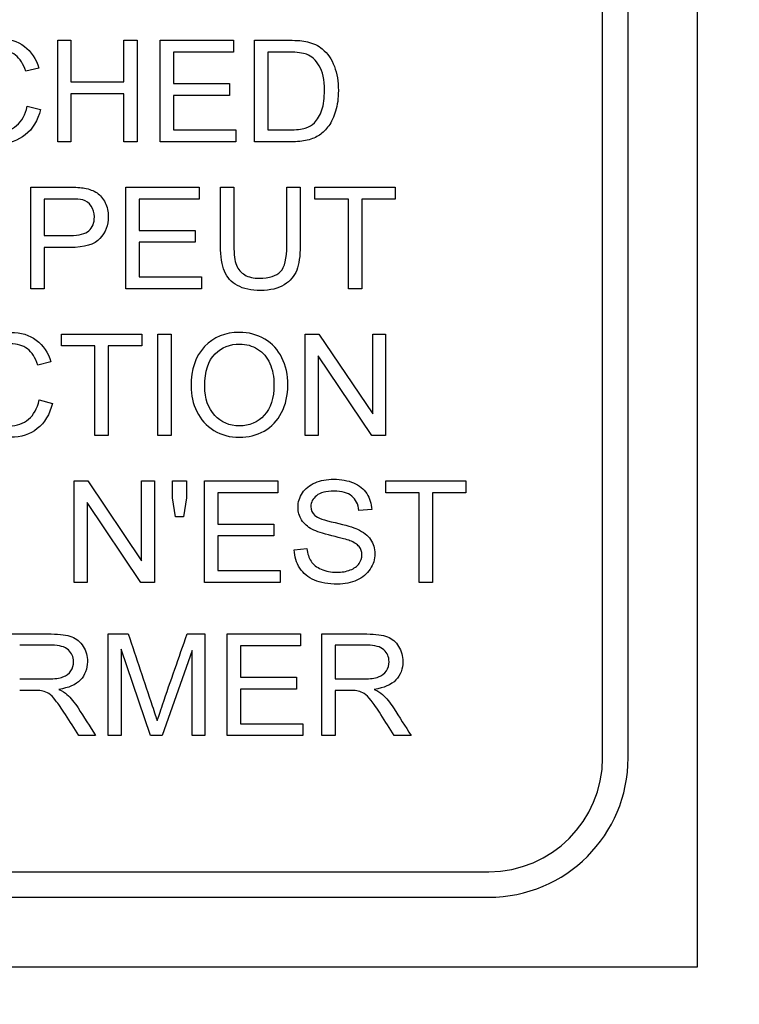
# Model space of a CAD drawing. Header units: inches. Extents: x 2 to 538, y -2 to 358.
# Tile 42 of 121: x 186.272 to 186.92, y 185.353 to 186.239. Entities that reach past the tile are written whole.
import ezdxf
from ezdxf.enums import TextEntityAlignment as Align

# ---------------------------------------------------------------- set-up
doc = ezdxf.new("R2010")
doc.units = ezdxf.units.IN
doc.header["$MEASUREMENT"] = 0
doc.layers.add('Default', color=7, linetype='Continuous')
doc.layers.add('LAB20180', color=7, linetype='Continuous')
doc.styles.add('SEACAD_Times_New_Roman', font='times.ttf')
doc.dimstyles.new('HAMMOND_(STH_-_540x360)', dxfattribs={"dimtxt": 2, "dimasz": 2.5, "dimexe": 1, "dimexo": 1, "dimgap": 0.5, "dimtad": 0, "dimtih": 1, "dimtoh": 1, "dimzin": 0, "dimdsep": 46, "dimtxsty": 'SEACAD_Times_New_Roman', "dimblk1": '_SE_FILLED', "dimblk2": '_SE_FILLED', "dimsah": 1, "dimcen": 1, "dimadec": 0, "dimazin": 0, "dimtfac": 0.8, "dimtofl": 0, "dimtmove": 1, "dimatfit": 3, "dimfxl": 1, "dimtolj": 1, "dimtzin": 0, "dimarcsym": 0})

# ---------------------------------------------------------------- blocks, each defined once
blk = doc.blocks.new('SE')
at = {"layer": 'LAB20180', "color": 7, "linetype": 'Continuous'}
for p, q in [((186.88239, 185.38651), (186.88239, 189.13651)), ((186.79689, 185.57448), (186.79689, 188.94855)), ((186.81989, 185.57448), (186.81989, 188.94855)), ((186.30624, 186.12906), (186.30624, 186.22054)), ((186.30624, 186.22054), (186.31823, 186.22054)), ((186.31823, 186.22054), (186.31823, 186.18299)), ((186.36595, 186.18299), (186.36595, 186.22054)), ((186.36595, 186.22054), (186.37794, 186.22054)), ((186.37794, 186.22054), (186.37794, 186.12906)), ((186.39857, 186.12906), (186.39857, 186.22054)), ((186.39857, 186.22054), (186.46449, 186.22054)), ((186.46449, 186.22054), (186.46449, 186.20983)), ((186.48336, 186.12906), (186.48336, 186.22054)), ((186.46449, 186.20983), (186.41056, 186.20983)), ((186.41056, 186.20983), (186.41056, 186.18165)), ((186.49541, 186.20983), (186.49541, 186.13983)), ((186.28926, 186.19546), (186.27745, 186.19266)), ((186.31823, 186.18299), (186.36595, 186.18299)), ((186.41056, 186.18165), (186.46102, 186.18165)), ((186.46102, 186.18165), (186.46102, 186.17094)), ((186.36595, 186.17221), (186.31823, 186.17221)), ((186.31823, 186.17221), (186.31823, 186.12906)), ((186.36595, 186.12906), (186.36595, 186.17221)), ((186.46102, 186.17094), (186.41056, 186.17094)), ((186.41056, 186.17094), (186.41056, 186.13983)), ((186.27873, 186.16114), (186.29078, 186.15809)), ((186.41056, 186.13983), (186.46662, 186.13983)), ((186.46662, 186.13983), (186.46662, 186.12906)), ((186.31823, 186.12906), (186.30624, 186.12906)), ((186.37794, 186.12906), (186.36595, 186.12906)), ((186.46662, 186.12906), (186.39857, 186.12906)), ((186.28196, 185.99684), (186.28196, 186.08832)), ((186.36765, 185.99684), (186.36765, 186.08832)), ((186.36765, 186.08832), (186.43357, 186.08832)), ((186.43357, 186.08832), (186.43357, 186.07754)), ((186.45286, 186.08832), (186.46492, 186.08832)), ((186.51257, 186.08832), (186.52456, 186.08832)), ((186.53789, 186.07754), (186.53789, 186.08832)), ((186.53789, 186.08832), (186.61002, 186.08832)), ((186.61002, 186.08832), (186.61002, 186.07754)), ((186.29401, 186.07754), (186.29401, 186.04474)), ((186.43357, 186.07754), (186.37965, 186.07754)), ((186.37965, 186.07754), (186.37965, 186.04942)), ((186.56796, 186.07754), (186.53789, 186.07754)), ((186.56796, 185.99684), (186.56796, 186.07754)), ((186.61002, 186.07754), (186.58001, 186.07754)), ((186.58001, 186.07754), (186.58001, 185.99684)), ((186.37965, 186.04942), (186.4301, 186.04942)), ((186.4301, 186.04942), (186.4301, 186.03871)), ((186.4301, 186.03871), (186.37965, 186.03871)), ((186.37965, 186.03871), (186.37965, 186.00755)), ((186.29401, 186.03396), (186.29401, 185.99684)), ((186.37965, 186.00755), (186.4357, 186.00755)), ((186.4357, 186.00755), (186.4357, 185.99684)), ((186.29401, 185.99684), (186.28196, 185.99684)), ((186.4357, 185.99684), (186.36765, 185.99684)), ((186.58001, 185.99684), (186.56796, 185.99684)), ((186.30968, 185.94532), (186.30968, 185.95609)), ((186.30968, 185.95609), (186.38187, 185.95609)), ((186.38187, 185.95609), (186.38187, 185.94532)), ((186.39641, 185.86461), (186.39641, 185.95609)), ((186.39641, 185.95609), (186.40846, 185.95609)), ((186.40846, 185.95609), (186.40846, 185.86461)), ((186.5291, 185.86461), (186.5291, 185.95609)), ((186.5291, 185.95609), (186.54151, 185.95609)), ((186.54151, 185.95609), (186.5899, 185.88415)), ((186.5899, 185.88415), (186.5899, 185.95609)), ((186.5899, 185.95609), (186.60146, 185.95609)), ((186.60146, 185.95609), (186.60146, 185.86461)), ((186.33975, 185.94532), (186.30968, 185.94532)), ((186.33975, 185.86461), (186.33975, 185.94532)), ((186.38187, 185.94532), (186.3518, 185.94532)), ((186.3518, 185.94532), (186.3518, 185.86461)), ((186.58905, 185.86461), (186.54072, 185.93649)), ((186.54072, 185.93649), (186.54072, 185.86461)), ((186.30007, 185.93095), (186.28826, 185.92815)), ((186.28954, 185.89669), (186.30153, 185.89364)), ((186.3518, 185.86461), (186.33975, 185.86461)), ((186.40846, 185.86461), (186.39641, 185.86461)), ((186.54072, 185.86461), (186.5291, 185.86461)), ((186.60146, 185.86461), (186.58905, 185.86461)), ((186.32103, 185.73239), (186.32103, 185.82387)), ((186.32103, 185.82387), (186.33345, 185.82387)), ((186.33345, 185.82387), (186.38184, 185.75192)), ((186.38184, 185.75192), (186.38184, 185.82387)), ((186.38184, 185.82387), (186.3934, 185.82387)), ((186.3934, 185.82387), (186.3934, 185.73239)), ((186.40953, 185.80853), (186.40953, 185.82387)), ((186.40953, 185.82387), (186.42237, 185.82387)), ((186.42237, 185.82387), (186.42237, 185.80853)), ((186.4385, 185.73239), (186.4385, 185.82387)), ((186.4385, 185.82387), (186.50442, 185.82387)), ((186.50442, 185.82387), (186.50442, 185.81309)), ((186.60168, 185.81309), (186.60168, 185.82387)), ((186.60168, 185.82387), (186.6738, 185.82387)), ((186.6738, 185.82387), (186.6738, 185.81309)), ((186.41239, 185.79143), (186.40953, 185.80853)), ((186.42237, 185.80853), (186.41939, 185.79143)), ((186.50442, 185.81309), (186.45049, 185.81309)), ((186.45049, 185.81309), (186.45049, 185.78497)), ((186.63174, 185.81309), (186.60168, 185.81309)), ((186.63174, 185.73239), (186.63174, 185.81309)), ((186.6738, 185.81309), (186.64374, 185.81309)), ((186.64374, 185.81309), (186.64374, 185.73239)), ((186.38098, 185.73239), (186.33266, 185.80427)), ((186.33266, 185.80427), (186.33266, 185.73239)), ((186.41939, 185.79143), (186.41239, 185.79143)), ((186.58902, 185.79806), (186.57739, 185.79721)), ((186.45049, 185.78497), (186.50095, 185.78497)), ((186.50095, 185.78497), (186.50095, 185.77426)), ((186.50095, 185.77426), (186.45049, 185.77426)), ((186.45049, 185.77426), (186.45049, 185.7431)), ((186.51921, 185.76178), (186.53059, 185.76288)), ((186.45049, 185.7431), (186.50655, 185.7431)), ((186.50655, 185.7431), (186.50655, 185.73239)), ((186.33266, 185.73239), (186.32103, 185.73239)), ((186.3934, 185.73239), (186.38098, 185.73239)), ((186.50655, 185.73239), (186.4385, 185.73239)), ((186.64374, 185.73239), (186.63174, 185.73239)), ((186.35165, 185.59456), (186.35165, 185.68604)), ((186.35165, 185.68604), (186.36972, 185.68604)), ((186.4228, 185.68604), (186.43887, 185.68604)), ((186.43887, 185.68604), (186.43887, 185.59456)), ((186.45883, 185.59456), (186.45883, 185.68604)), ((186.45883, 185.68604), (186.52475, 185.68604)), ((186.52475, 185.68604), (186.52475, 185.67527)), ((186.54404, 185.59456), (186.54404, 185.68604)), ((186.52475, 185.67527), (186.47082, 185.67527)), ((186.47082, 185.67527), (186.47082, 185.64715)), ((186.55609, 185.67594), (186.55609, 185.64563)), ((186.38969, 185.59456), (186.36327, 185.67247)), ((186.36327, 185.67247), (186.36327, 185.59456)), ((186.42724, 185.67119), (186.40034, 185.59456)), ((186.42724, 185.59456), (186.42724, 185.67119)), ((186.47082, 185.64715), (186.52128, 185.64715)), ((186.52128, 185.64715), (186.52128, 185.63644)), ((186.52128, 185.63644), (186.47082, 185.63644)), ((186.47082, 185.63644), (186.47082, 185.60528)), ((186.55609, 185.63516), (186.55609, 185.59456)), ((186.47082, 185.60528), (186.52688, 185.60528)), ((186.52688, 185.60528), (186.52688, 185.59456)), ((186.34039, 185.59456), (186.32523, 185.59456)), ((186.36327, 185.59456), (186.35165, 185.59456)), ((186.40034, 185.59456), (186.38969, 185.59456)), ((186.43887, 185.59456), (186.42724, 185.59456)), ((186.52688, 185.59456), (186.45883, 185.59456)), ((186.55609, 185.59456), (186.54404, 185.59456)), ((186.62444, 185.59456), (186.60929, 185.59456)), ((184.82035, 185.47201), (186.69442, 185.47201)), ((184.82035, 185.44901), (186.69442, 185.44901)), ((184.63239, 185.38651), (186.88239, 185.38651))]:
    blk.add_line(p, q, dxfattribs=at)
for radius in [0.10247, 0.12547]:
    blk.add_arc((186.69442, 185.57448), radius, 270, 0, dxfattribs=at)
for points, knots in [([(186.29078, 186.15809), (186.28823, 186.14817), (186.28366, 186.14056), (186.27709, 186.13539), (186.27049, 186.13019), (186.26248, 186.12754), (186.24313, 186.12754), (186.23515, 186.12955), (186.22895, 186.13357), (186.22278, 186.13755), (186.21811, 186.14336), (186.21166, 186.15858), (186.21008, 186.16674), (186.21008, 186.185), (186.2119, 186.19327), (186.21549, 186.20039), (186.21907, 186.20749), (186.22432, 186.21281), (186.23101, 186.21652), (186.23768, 186.22022), (186.24514, 186.22206), (186.26236, 186.22206), (186.27003, 186.21969), (186.27624, 186.21506), (186.28251, 186.21039), (186.28683, 186.20386), (186.28926, 186.19546)], [0, 0, 0, 0, 0.109802, 0.109802, 0.109802, 0.2115, 0.2115, 0.317109, 0.317109, 0.317109, 0.414182, 0.414182, 0.511255, 0.511255, 0.616417, 0.616417, 0.616417, 0.708863, 0.708863, 0.708863, 0.799198, 0.799198, 0.902536, 0.902536, 0.902536, 1, 1, 1, 1]), ([(186.48336, 186.22054), (186.49385, 186.22054), (186.50434, 186.22054), (186.51482, 186.22054), (186.52195, 186.22054), (186.52742, 186.22011), (186.53114, 186.2192), (186.53635, 186.21792), (186.54081, 186.21579), (186.54453, 186.21269), (186.54936, 186.20864), (186.55299, 186.20338), (186.55536, 186.19705), (186.55775, 186.19066), (186.55895, 186.18341), (186.55895, 186.16832), (186.55816, 186.16217), (186.55487, 186.15146), (186.5528, 186.14702), (186.55025, 186.14349), (186.54771, 186.13998), (186.54495, 186.13722), (186.54197, 186.13521), (186.53895, 186.13317), (186.53528, 186.13168), (186.53101, 186.13064), (186.52674, 186.12961), (186.52188, 186.12906), (186.51635, 186.12906), (186.50535, 186.12906), (186.49435, 186.12906), (186.48336, 186.12906)], [0, 0, 0, 0, 0.15036, 0.15036, 0.15036, 0.22873, 0.22873, 0.22873, 0.30051, 0.30051, 0.30051, 0.392465, 0.392465, 0.392465, 0.489927, 0.489927, 0.574199, 0.574199, 0.658471, 0.658471, 0.658471, 0.714696, 0.714696, 0.714696, 0.771705, 0.771705, 0.771705, 0.842381, 0.842381, 0.842381, 1, 1, 1, 1]), ([(186.27745, 186.19266), (186.27532, 186.1993), (186.27228, 186.20411), (186.2682, 186.20715), (186.26416, 186.21016), (186.25907, 186.21171), (186.24593, 186.21171), (186.24008, 186.21001), (186.23059, 186.20332), (186.2273, 186.19875), (186.22535, 186.19309), (186.22341, 186.18745), (186.22249, 186.18159), (186.22249, 186.16777), (186.22365, 186.16095), (186.22815, 186.14939), (186.23168, 186.14501), (186.23649, 186.14215), (186.24126, 186.13931), (186.24641, 186.13789), (186.25877, 186.13789), (186.26449, 186.13983), (186.26924, 186.14373), (186.27395, 186.1476), (186.27709, 186.15347), (186.27873, 186.16114)], [0, 0, 0, 0, 0.096903, 0.096903, 0.096903, 0.183737, 0.183737, 0.284464, 0.284464, 0.385192, 0.385192, 0.385192, 0.471434, 0.471434, 0.582939, 0.582939, 0.694445, 0.694445, 0.694445, 0.782104, 0.782104, 0.887866, 0.887866, 0.887866, 1, 1, 1, 1]), ([(186.49541, 186.13983), (186.50192, 186.13983), (186.50843, 186.13983), (186.51495, 186.13983), (186.52097, 186.13983), (186.52572, 186.14038), (186.52913, 186.14148), (186.53259, 186.14259), (186.53534, 186.14416), (186.53734, 186.14623), (186.54019, 186.14916), (186.54246, 186.15298), (186.5441, 186.15785), (186.54572, 186.16265), (186.54647, 186.16856), (186.54647, 186.18506), (186.54495, 186.19242), (186.54179, 186.19759), (186.53865, 186.20272), (186.53479, 186.20618), (186.53028, 186.20794), (186.52707, 186.2092), (186.52182, 186.20977), (186.51464, 186.20983), (186.50823, 186.20988), (186.50182, 186.20983), (186.49541, 186.20983)], [0, 0, 0, 0, 0.131505, 0.131505, 0.131505, 0.227953, 0.227953, 0.227953, 0.292471, 0.292471, 0.292471, 0.383731, 0.383731, 0.383731, 0.499097, 0.499097, 0.657978, 0.657978, 0.657978, 0.764008, 0.764008, 0.764008, 0.870543, 0.870543, 0.870543, 1, 1, 1, 1]), ([(186.28196, 186.08832), (186.29346, 186.08832), (186.30496, 186.08832), (186.31647, 186.08832), (186.32255, 186.08832), (186.32718, 186.08801), (186.33035, 186.0874), (186.33482, 186.08654), (186.33862, 186.08521), (186.34167, 186.08314), (186.34474, 186.08105), (186.34714, 186.07809), (186.34897, 186.07432), (186.35083, 186.07047), (186.35177, 186.06634), (186.35177, 186.05405), (186.34927, 186.04741), (186.34434, 186.04206), (186.33936, 186.03664), (186.33041, 186.03396), (186.31744, 186.03396), (186.30963, 186.03396), (186.30182, 186.03396), (186.29401, 186.03396)], [0, 0, 0, 0, 0.216971, 0.216971, 0.216971, 0.304522, 0.304522, 0.304522, 0.381097, 0.381097, 0.381097, 0.453965, 0.453965, 0.453965, 0.533539, 0.533539, 0.671179, 0.671179, 0.671179, 0.852672, 0.852672, 0.852672, 1, 1, 1, 1]), ([(186.52456, 186.08832), (186.52456, 186.07071), (186.52456, 186.0531), (186.52456, 186.03549), (186.52456, 186.0263), (186.52359, 186.01899), (186.52146, 186.01357), (186.51934, 186.00818), (186.51568, 186.00378), (186.51026, 186.00043), (186.50482, 185.99706), (186.49772, 185.99532), (186.48044, 185.99532), (186.47344, 185.99678), (186.46802, 185.99976), (186.46258, 186.00275), (186.45871, 186.00694), (186.45639, 186.01254), (186.45407, 186.01816), (186.45286, 186.02581), (186.45286, 186.03549), (186.45286, 186.0531), (186.45286, 186.07071), (186.45286, 186.08832)], [0, 0, 0, 0, 0.229399, 0.229399, 0.229399, 0.32602, 0.32602, 0.32602, 0.402375, 0.402375, 0.402375, 0.498845, 0.498845, 0.592634, 0.592634, 0.592634, 0.669183, 0.669183, 0.669183, 0.770619, 0.770619, 0.770619, 1, 1, 1, 1]), ([(186.52456, 186.08832), (186.52456, 186.07071), (186.52456, 186.0531), (186.52456, 186.03549), (186.52456, 186.0263), (186.52359, 186.01899), (186.52146, 186.01357), (186.51934, 186.00818), (186.51568, 186.00378), (186.51026, 186.00043), (186.50482, 185.99706), (186.49772, 185.99532), (186.48044, 185.99532), (186.47344, 185.99678), (186.46802, 185.99976), (186.46258, 186.00275), (186.45871, 186.00694), (186.45639, 186.01254), (186.45407, 186.01816), (186.45286, 186.02581), (186.45286, 186.03549), (186.45286, 186.0531), (186.45286, 186.07071), (186.45286, 186.08832)], [0, 0, 0, 0, 0.229399, 0.229399, 0.229399, 0.32602, 0.32602, 0.32602, 0.402375, 0.402375, 0.402375, 0.498845, 0.498845, 0.592634, 0.592634, 0.592634, 0.669183, 0.669183, 0.669183, 0.770619, 0.770619, 0.770619, 1, 1, 1, 1]), ([(186.46492, 186.08832), (186.46492, 186.07073), (186.46492, 186.05314), (186.46492, 186.03555), (186.46492, 186.02763), (186.46565, 186.02179), (186.46857, 186.01424), (186.47112, 186.01138), (186.47472, 186.00931), (186.47828, 186.00726), (186.48269, 186.00627), (186.49681, 186.00627), (186.50314, 186.00828), (186.50691, 186.0123), (186.51072, 186.01635), (186.51257, 186.0241), (186.51257, 186.03555), (186.51257, 186.05314), (186.51257, 186.07073), (186.51257, 186.08832)], [0, 0, 0, 0, 0.272425, 0.272425, 0.272425, 0.3487, 0.3487, 0.424974, 0.424974, 0.424974, 0.489634, 0.489634, 0.601458, 0.601458, 0.601458, 0.727547, 0.727547, 0.727547, 1, 1, 1, 1]), ([(186.46492, 186.08832), (186.46492, 186.07073), (186.46492, 186.05314), (186.46492, 186.03555), (186.46492, 186.02763), (186.46565, 186.02179), (186.46857, 186.01424), (186.47112, 186.01138), (186.47472, 186.00931), (186.47828, 186.00726), (186.48269, 186.00627), (186.49681, 186.00627), (186.50314, 186.00828), (186.50691, 186.0123), (186.51072, 186.01635), (186.51257, 186.0241), (186.51257, 186.03555), (186.51257, 186.05314), (186.51257, 186.07073), (186.51257, 186.08832)], [0, 0, 0, 0, 0.272425, 0.272425, 0.272425, 0.3487, 0.3487, 0.424974, 0.424974, 0.424974, 0.489634, 0.489634, 0.601458, 0.601458, 0.601458, 0.727547, 0.727547, 0.727547, 1, 1, 1, 1]), ([(186.29401, 186.04474), (186.3019, 186.04474), (186.30979, 186.04474), (186.31769, 186.04474), (186.32554, 186.04474), (186.33108, 186.0462), (186.33765, 186.05204), (186.33929, 186.05612), (186.33929, 186.06531), (186.33832, 186.0686), (186.33643, 186.07133), (186.33453, 186.0741), (186.33193, 186.07584), (186.32876, 186.07675), (186.32671, 186.07734), (186.32292, 186.07754), (186.31744, 186.07754), (186.30963, 186.07754), (186.30182, 186.07754), (186.29401, 186.07754)], [0, 0, 0, 0, 0.215563, 0.215563, 0.215563, 0.355571, 0.355571, 0.495578, 0.495578, 0.59581, 0.59581, 0.59581, 0.683087, 0.683087, 0.683087, 0.786632, 0.786632, 0.786632, 1, 1, 1, 1]), ([(186.30153, 185.89364), (186.29903, 185.88366), (186.29447, 185.87612), (186.28789, 185.87088), (186.28135, 185.86567), (186.27322, 185.86309), (186.25387, 185.86309), (186.2459, 185.8651), (186.23969, 185.86912), (186.23355, 185.87309), (186.22885, 185.87892), (186.2224, 185.89413), (186.22082, 185.90229), (186.22082, 185.92055), (186.22265, 185.92882), (186.2263, 185.93588), (186.22996, 185.94297), (186.23506, 185.94836), (186.24176, 185.95207), (186.24847, 185.9558), (186.25588, 185.95755), (186.2731, 185.95755), (186.28077, 185.95524), (186.28698, 185.95061), (186.29326, 185.94594), (186.29757, 185.93941), (186.30007, 185.93095)], [0, 0, 0, 0, 0.109878, 0.109878, 0.109878, 0.211634, 0.211634, 0.317305, 0.317305, 0.317305, 0.414299, 0.414299, 0.511293, 0.511293, 0.616369, 0.616369, 0.616369, 0.70875, 0.70875, 0.70875, 0.798999, 0.798999, 0.902239, 0.902239, 0.902239, 1, 1, 1, 1]), ([(186.4263, 185.9091), (186.4263, 185.92426), (186.43038, 185.93613), (186.43847, 185.94471), (186.44659, 185.95332), (186.45709, 185.95755), (186.47834, 185.95755), (186.48594, 185.95554), (186.49946, 185.94751), (186.50457, 185.94185), (186.50816, 185.93467), (186.51174, 185.92751), (186.51346, 185.91933), (186.51346, 185.90089), (186.51157, 185.89261), (186.50414, 185.878), (186.49885, 185.87246), (186.49203, 185.86875), (186.48514, 185.865), (186.47779, 185.86309), (186.46129, 185.86309), (186.45363, 185.86516), (186.44011, 185.87344), (186.435, 185.8791), (186.43153, 185.88634), (186.4281, 185.89351), (186.4263, 185.90107), (186.4263, 185.9091)], [0, 0, 0, 0, 0.133484, 0.133484, 0.133484, 0.256502, 0.256502, 0.33696, 0.33696, 0.417418, 0.417418, 0.417418, 0.501976, 0.501976, 0.588225, 0.588225, 0.674475, 0.674475, 0.674475, 0.751467, 0.751467, 0.834973, 0.834973, 0.91848, 0.91848, 0.91848, 1, 1, 1, 1]), ([(186.28826, 185.92815), (186.28613, 185.93479), (186.28302, 185.93966), (186.27901, 185.9427), (186.27495, 185.94577), (186.26988, 185.94727), (186.25673, 185.94727), (186.25083, 185.94556), (186.24608, 185.94221), (186.24134, 185.93887), (186.23804, 185.9343), (186.23616, 185.92864), (186.23425, 185.92291), (186.23324, 185.91708), (186.23324, 185.90332), (186.23439, 185.89651), (186.23664, 185.89072), (186.23892, 185.88489), (186.24243, 185.88056), (186.24723, 185.8777), (186.252, 185.87486), (186.25722, 185.87338), (186.26951, 185.87338), (186.27529, 185.87532), (186.27998, 185.87928), (186.28464, 185.88321), (186.28783, 185.88896), (186.28954, 185.89669)], [0, 0, 0, 0, 0.097061, 0.097061, 0.097061, 0.187506, 0.187506, 0.290488, 0.290488, 0.290488, 0.385323, 0.385323, 0.385323, 0.479148, 0.479148, 0.599511, 0.599511, 0.599511, 0.694367, 0.694367, 0.694367, 0.781551, 0.781551, 0.887897, 0.887897, 0.887897, 1, 1, 1, 1]), ([(186.43871, 185.90886), (186.43871, 185.89784), (186.4417, 185.8892), (186.4535, 185.87654), (186.46087, 185.87338), (186.47888, 185.87338), (186.48637, 185.8766), (186.49221, 185.88299), (186.49803, 185.88935), (186.50098, 185.89839), (186.50098, 185.91756), (186.49976, 185.92408), (186.49727, 185.92962), (186.49476, 185.93518), (186.49106, 185.93941), (186.48625, 185.94246), (186.4814, 185.94553), (186.47602, 185.94702), (186.47, 185.94708), (186.46148, 185.94717), (186.45411, 185.9441), (186.44797, 185.93826), (186.44179, 185.93239), (186.43871, 185.92255), (186.43871, 185.90886)], [0, 0, 0, 0, 0.119188, 0.119188, 0.238375, 0.238375, 0.359185, 0.359185, 0.359185, 0.4976, 0.4976, 0.585095, 0.585095, 0.585095, 0.663975, 0.663975, 0.663975, 0.742633, 0.742633, 0.742633, 0.854562, 0.854562, 0.854562, 1, 1, 1, 1]), ([(186.53059, 185.76288), (186.53114, 185.75825), (186.53241, 185.75442), (186.53436, 185.7515), (186.53634, 185.74854), (186.53941, 185.74614), (186.54769, 185.74249), (186.55238, 185.74158), (186.56218, 185.74158), (186.56619, 185.74225), (186.57325, 185.74505), (186.57593, 185.74693), (186.57764, 185.74937), (186.57931, 185.75176), (186.58019, 185.75436), (186.58019, 185.76002), (186.57934, 185.76252), (186.57593, 185.76678), (186.57319, 185.76854), (186.56936, 185.77), (186.56691, 185.77093), (186.56151, 185.77244), (186.55317, 185.77444), (186.54477, 185.77647), (186.53893, 185.7784), (186.53558, 185.78017), (186.5312, 185.78248), (186.52797, 185.78528), (186.52371, 185.7921), (186.52268, 185.79587), (186.52268, 185.80469), (186.52395, 185.80902), (186.52919, 185.81705), (186.53302, 185.82009), (186.53801, 185.82222), (186.54298, 185.82434), (186.5486, 185.82533), (186.56151, 185.82533), (186.56747, 185.82423), (186.57265, 185.82204), (186.57777, 185.81987), (186.58178, 185.81668), (186.58451, 185.81242), (186.58724, 185.80818), (186.58877, 185.80342), (186.58902, 185.79806)], [0, 0, 0, 0, 0.049955, 0.049955, 0.049955, 0.102828, 0.102828, 0.155702, 0.155702, 0.202977, 0.202977, 0.250252, 0.250252, 0.250252, 0.287071, 0.287071, 0.323107, 0.323107, 0.359143, 0.359143, 0.359143, 0.428482, 0.428482, 0.428482, 0.505003, 0.505003, 0.505003, 0.558514, 0.558514, 0.612025, 0.612025, 0.669359, 0.669359, 0.726692, 0.726692, 0.726692, 0.796428, 0.796428, 0.873067, 0.873067, 0.873067, 0.937109, 0.937109, 0.937109, 1, 1, 1, 1]), ([(186.57739, 185.79721), (186.57678, 185.80293), (186.57472, 185.80725), (186.57106, 185.81023), (186.56751, 185.81313), (186.56218, 185.81462), (186.54793, 185.81462), (186.54258, 185.81328), (186.53923, 185.81054), (186.53595, 185.80785), (186.53424, 185.80463), (186.53424, 185.79757), (186.53546, 185.7949), (186.53777, 185.79276), (186.54012, 185.7906), (186.54617, 185.7885), (186.55597, 185.78625), (186.56575, 185.784), (186.57252, 185.78211), (186.57618, 185.78041), (186.58151, 185.77792), (186.58543, 185.77487), (186.58798, 185.77116), (186.59057, 185.7674), (186.59182, 185.76306), (186.59182, 185.75332), (186.59042, 185.7487), (186.58762, 185.74444), (186.58484, 185.74021), (186.58086, 185.73683), (186.57563, 185.73446), (186.57042, 185.7321), (186.56461, 185.73087), (186.54982, 185.73087), (186.54294, 185.73208), (186.53734, 185.73446), (186.53172, 185.73684), (186.52742, 185.74048), (186.52426, 185.74535), (186.5211, 185.75021), (186.51939, 185.75564), (186.51921, 185.76178)], [0, 0, 0, 0, 0.061312, 0.061312, 0.061312, 0.129301, 0.129301, 0.199655, 0.199655, 0.199655, 0.244565, 0.244565, 0.283681, 0.283681, 0.283681, 0.363923, 0.363923, 0.363923, 0.45074, 0.45074, 0.45074, 0.513304, 0.513304, 0.513304, 0.571679, 0.571679, 0.630054, 0.630054, 0.630054, 0.695239, 0.695239, 0.695239, 0.766446, 0.766446, 0.856951, 0.856951, 0.856951, 0.928217, 0.928217, 0.928217, 1, 1, 1, 1]), ([(186.25999, 185.68604), (186.27348, 185.68604), (186.28697, 185.68604), (186.30046, 185.68604), (186.30862, 185.68604), (186.31476, 185.68519), (186.32328, 185.6819), (186.32669, 185.67898), (186.32919, 185.67484), (186.3317, 185.67068), (186.33302, 185.66608), (186.33302, 185.65458), (186.33089, 185.6491), (186.32249, 185.64021), (186.31604, 185.63741), (186.30728, 185.63619)], [0, 0, 0, 0, 0.318575, 0.318575, 0.318575, 0.446337, 0.446337, 0.5741, 0.5741, 0.5741, 0.692086, 0.692086, 0.846043, 0.846043, 1, 1, 1, 1]), ([(186.36972, 185.68604), (186.37697, 185.66446), (186.38421, 185.64287), (186.39145, 185.62128), (186.39347, 185.61528), (186.39486, 185.61069), (186.39577, 185.60771)], [0, 0, 0, 0, 0.827448, 0.827448, 0.827448, 1, 1, 1, 1]), ([(186.39577, 185.60771), (186.39687, 185.61106), (186.39851, 185.61593), (186.4007, 185.62238), (186.40793, 185.64365), (186.41543, 185.66482), (186.4228, 185.68604)], [0, 0, 0, 0, 0.186749, 0.186749, 0.186749, 1, 1, 1, 1]), ([(186.54404, 185.68604), (186.55753, 185.68604), (186.57102, 185.68604), (186.58451, 185.68604), (186.59267, 185.68604), (186.59882, 185.68519), (186.60734, 185.6819), (186.61075, 185.67898), (186.61324, 185.67484), (186.61575, 185.67068), (186.61708, 185.66608), (186.61708, 185.65458), (186.61495, 185.6491), (186.60655, 185.64021), (186.6001, 185.63741), (186.59133, 185.63619)], [0, 0, 0, 0, 0.318575, 0.318575, 0.318575, 0.446337, 0.446337, 0.5741, 0.5741, 0.5741, 0.692086, 0.692086, 0.846043, 0.846043, 1, 1, 1, 1]), ([(186.27204, 185.64563), (186.2807, 185.64563), (186.28936, 185.64563), (186.29803, 185.64563), (186.30356, 185.64563), (186.30789, 185.64618), (186.31409, 185.64849), (186.31647, 185.65032), (186.31811, 185.65287), (186.31973, 185.65538), (186.32055, 185.65811), (186.32055, 185.66541), (186.31896, 185.66894), (186.31586, 185.67174), (186.31272, 185.67457), (186.3077, 185.67594), (186.30095, 185.67594), (186.29131, 185.67594), (186.28167, 185.67594), (186.27204, 185.67594)], [0, 0, 0, 0, 0.228458, 0.228458, 0.228458, 0.326582, 0.326582, 0.424707, 0.424707, 0.424707, 0.499017, 0.499017, 0.606691, 0.606691, 0.606691, 0.745818, 0.745818, 0.745818, 1, 1, 1, 1]), ([(186.55609, 185.64563), (186.56475, 185.64563), (186.57342, 185.64563), (186.58208, 185.64563), (186.58762, 185.64563), (186.59194, 185.64618), (186.59815, 185.64849), (186.60052, 185.65032), (186.60216, 185.65287), (186.60378, 185.65538), (186.6046, 185.65811), (186.6046, 185.66541), (186.60302, 185.66894), (186.59991, 185.67174), (186.59678, 185.67457), (186.59176, 185.67594), (186.585, 185.67594), (186.57536, 185.67594), (186.56573, 185.67594), (186.55609, 185.67594)], [0, 0, 0, 0, 0.228458, 0.228458, 0.228458, 0.326582, 0.326582, 0.424707, 0.424707, 0.424707, 0.499017, 0.499017, 0.606691, 0.606691, 0.606691, 0.745818, 0.745818, 0.745818, 1, 1, 1, 1]), ([(186.32523, 185.59456), (186.32122, 185.60091), (186.3172, 185.60726), (186.31318, 185.61361), (186.3097, 185.61912), (186.30673, 185.62329), (186.30442, 185.62621), (186.30213, 185.6291), (186.3001, 185.63114), (186.29827, 185.6323), (186.29649, 185.63343), (186.29468, 185.63425), (186.29279, 185.63467), (186.29139, 185.63499), (186.2892, 185.6351), (186.28604, 185.63516), (186.28137, 185.63525), (186.2767, 185.63516), (186.27204, 185.63516)], [0, 0, 0, 0, 0.307258, 0.307258, 0.307258, 0.516542, 0.516542, 0.516542, 0.634961, 0.634961, 0.634961, 0.716737, 0.716737, 0.716737, 0.809187, 0.809187, 0.809187, 1, 1, 1, 1]), ([(186.30728, 185.63619), (186.31044, 185.63467), (186.31288, 185.63309), (186.31452, 185.63163), (186.31809, 185.62845), (186.3214, 185.62433), (186.32456, 185.61946), (186.32992, 185.61121), (186.33511, 185.60286), (186.34039, 185.59456)], [0, 0, 0, 0, 0.159282, 0.159282, 0.159282, 0.452857, 0.452857, 0.452857, 1, 1, 1, 1]), ([(186.60929, 185.59456), (186.60527, 185.60091), (186.60125, 185.60726), (186.59723, 185.61361), (186.59375, 185.61912), (186.59078, 185.62329), (186.58847, 185.62621), (186.58618, 185.6291), (186.58415, 185.63114), (186.58232, 185.6323), (186.58054, 185.63343), (186.57873, 185.63425), (186.57685, 185.63467), (186.57545, 185.63499), (186.57325, 185.6351), (186.57009, 185.63516), (186.56542, 185.63525), (186.56076, 185.63516), (186.55609, 185.63516)], [0, 0, 0, 0, 0.307258, 0.307258, 0.307258, 0.516542, 0.516542, 0.516542, 0.634961, 0.634961, 0.634961, 0.716737, 0.716737, 0.716737, 0.809187, 0.809187, 0.809187, 1, 1, 1, 1]), ([(186.59133, 185.63619), (186.5945, 185.63467), (186.59693, 185.63309), (186.59857, 185.63163), (186.60215, 185.62845), (186.60545, 185.62433), (186.60862, 185.61946), (186.61397, 185.61121), (186.61917, 185.60286), (186.62444, 185.59456)], [0, 0, 0, 0, 0.159282, 0.159282, 0.159282, 0.452857, 0.452857, 0.452857, 1, 1, 1, 1])]:
    blk.add_open_spline(points, degree=3, knots=knots, dxfattribs=at)
blk = doc.blocks.new('DMBLK4830')
at = {"layer": 'Default', "linetype": 'Continuous'}
for points in [[(198.3881, 199.46082), (197.97143, 201.96082), (197.55476, 199.46082)], [(198.3881, 184.49101), (197.55476, 184.49101), (197.97143, 181.99101)]]:
    blk.add_hatch(color=7, dxfattribs=at).paths.add_polyline_path(points)
at = {"layer": 'Default', "color": 7, "linetype": 'Continuous'}
for p, q in [((191.60539, 201.96082), (198.97143, 201.96082)), ((197.97143, 201.96082), (197.97143, 193.67591)), ((197.97143, 190.97591), (197.97143, 181.99101)), ((186.84739, 181.99101), (198.97143, 181.99101))]:
    blk.add_line(p, q, dxfattribs=at)
at = {"layer": 'Default', "color": 7, "linetype": 'Continuous', "style": 'SEACAD_Times_New_Roman'}
blk.add_text('19.97', height=2, dxfattribs=at).set_placement((194.55911, 192.97591), align=Align.TOP_LEFT)
blk = doc.blocks.new('_SE_FILLED')
at = {"color": 0}
blk.add_line((0, 0), (-1, 0), dxfattribs=at)
blk.add_solid([(0, 0), (-1, -0.1665), (-1, 0.1665), (0, 0)], dxfattribs=at)

msp = doc.modelspace()

# ---------------------------------------------------------------- block references
at = {"layer": 'Default'}
msp.add_blockref('SE', (0, 0), dxfattribs=at)

# ---------------------------------------------------------------- dimensions: what is measured, and where the dimension line sits
at = {"layer": 'Default', "color": 7, "linetype": 'Continuous'}
dim = msp.add_linear_dim(base=(197.97143, 181.99101), p1=(190.60539, 201.96082), p2=(185.84739, 181.99101), angle=90, text='\\A1;<>', dimstyle='HAMMOND_(STH_-_540x360)', override={"dimtmove": 0}, dxfattribs=at)
dim.commit()
dim.dimension.update_dxf_attribs({"geometry": 'DMBLK4830', "text_midpoint": (197.97143, 191.97591), "dimtype": 160})

doc.saveas('drawing.dxf')
